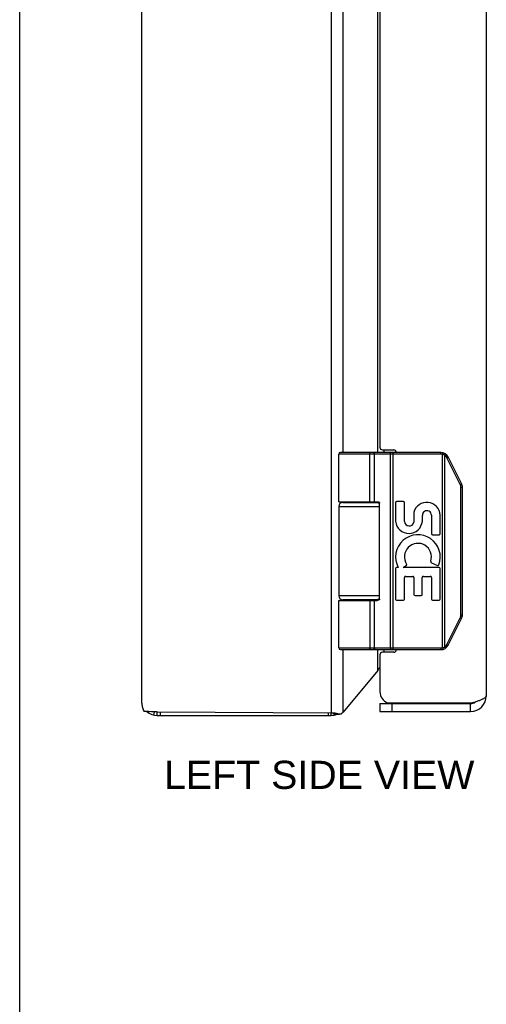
# Model space of a CAD drawing. Header units: inches. Extents: x 0 to 48.6, y 0 to 31.4.
# Tile 2 of 10: x 0 to 3.6, y 7.6 to 15.1. Entities that reach past the tile are written whole.
import ezdxf

# ---------------------------------------------------------------- set-up
doc = ezdxf.new("R2010")
doc.units = ezdxf.units.IN
doc.header["$LTSCALE"] = 2.671429
doc.header["$MEASUREMENT"] = 0
doc.layers.get('0').update_dxf_attribs({"linetype": 'CONTINUOUS'})
doc.layers.add('02___PRT_ALL_AXES', color=7, linetype='CONTINUOUS')
doc.layers.add('DIMENSIONS', color=7, linetype='CONTINUOUS')
doc.styles.get("Standard").update_dxf_attribs({"font": 'arial.ttf'})

msp = doc.modelspace()

# ---------------------------------------------------------------- linework, layer by layer
at = {"color": 7, "linetype": 'Continuous'}
for p, q in [((0, 0), (0, 31.4286)), ((3.2062, 11.7776), (2.4288, 11.7776)), ((3.2062, 11.7906), (2.4418, 11.7906)), ((2.6593, 11.7906), (2.6591, 11.7906)), ((2.6594, 11.7906), (2.6592, 11.7906)), ((2.6595, 11.7906), (2.6593, 11.7906)), ((2.6596, 11.7905), (2.6595, 11.7906)), ((2.6657, 11.4156), (2.6657, 11.7778)), ((2.6657, 11.4156), (2.6657, 11.7778)), ((2.7017, 11.4156), (2.7017, 11.7776)), ((2.8219, 11.7858), (2.8219, 11.7861)), ((2.8219, 11.7855), (2.8219, 11.7858)), ((2.822, 11.7851), (2.8219, 11.7855)), ((2.822, 11.7848), (2.822, 11.7851)), ((2.8221, 11.7844), (2.822, 11.7848)), ((2.8221, 11.784), (2.8221, 11.7844)), ((2.8221, 11.7836), (2.8221, 11.784)), ((2.8221, 11.7832), (2.8221, 11.7836)), ((2.8222, 11.7829), (2.8221, 11.7832)), ((2.8222, 11.7825), (2.8222, 11.7829)), ((2.8222, 11.782), (2.8222, 11.7825)), ((2.8222, 11.7816), (2.8222, 11.782)), ((2.8223, 11.7812), (2.8222, 11.7816)), ((2.8223, 11.7808), (2.8223, 11.7812)), ((2.8223, 11.7804), (2.8223, 11.7808)), ((2.8223, 11.78), (2.8223, 11.7804)), ((2.8223, 11.7795), (2.8223, 11.78)), ((2.8223, 11.7784), (2.8223, 11.7789)), ((2.8223, 11.778), (2.8223, 11.7784)), ((2.8223, 10.3036), (2.8223, 11.778)), ((2.8416, 10.2906), (2.8416, 11.7906)), ((3.2062, 11.7776), (3.2062, 11.7906)), ((3.2181, 11.7761), (3.2212, 11.7887)), ((3.2181, 10.305), (3.2181, 11.7761)), ((3.2354, 11.7693), (3.2356, 11.7696)), ((3.2354, 10.3119), (3.2354, 11.7693)), ((3.2356, 11.7696), (3.236, 11.7702)), ((3.236, 11.7702), (3.2363, 11.7707)), ((3.2363, 11.7707), (3.2367, 11.7712)), ((3.2367, 11.7712), (3.237, 11.7718)), ((3.237, 11.7718), (3.2373, 11.7723)), ((3.2373, 11.7723), (3.2375, 11.7726)), ((3.2375, 11.7726), (3.2377, 11.773)), ((3.2377, 11.773), (3.2379, 11.7733)), ((3.2379, 11.7733), (3.2381, 11.7737)), ((3.2381, 11.7737), (3.2383, 11.774)), ((3.2383, 11.774), (3.2385, 11.7743)), ((3.2385, 11.7743), (3.2387, 11.7746)), ((3.2387, 11.7746), (3.2388, 11.7749)), ((3.2388, 11.7749), (3.239, 11.7752)), ((3.239, 11.7752), (3.2392, 11.7755)), ((3.2392, 11.7755), (3.2393, 11.7758)), ((3.2393, 11.7758), (3.2395, 11.7761)), ((3.2395, 11.7761), (3.2396, 11.7764)), ((3.2396, 11.7764), (3.2397, 11.7766)), ((3.2397, 11.7766), (3.2399, 11.7769)), ((3.2522, 11.7502), (3.2528, 11.7505)), ((3.3534, 11.548), (3.2522, 11.7502)), ((3.2528, 11.7505), (3.2536, 11.7509)), ((3.2536, 11.7509), (3.2543, 11.7513)), ((3.2543, 11.7513), (3.2551, 11.7517)), ((3.2551, 11.7517), (3.2558, 11.7521)), ((3.2558, 11.7521), (3.2564, 11.7524)), ((3.2564, 11.7524), (3.2571, 11.7528)), ((3.2571, 11.7528), (3.2576, 11.753)), ((3.2576, 11.753), (3.258, 11.7533)), ((3.258, 11.7533), (3.2585, 11.7536)), ((3.2585, 11.7536), (3.2589, 11.7538)), ((3.2589, 11.7538), (3.2593, 11.754)), ((3.2593, 11.754), (3.2595, 11.7542)), ((3.2595, 11.7542), (3.2598, 11.7543)), ((3.2598, 11.7543), (3.26, 11.7544)), ((3.26, 11.7544), (3.2602, 11.7546)), ((3.2602, 11.7546), (3.2604, 11.7547)), ((3.2604, 11.7547), (3.2606, 11.7548)), ((3.2606, 11.7548), (3.2608, 11.755)), ((3.3632, 11.5538), (3.2621, 11.756)), ((3.3534, 11.548), (3.3539, 11.5483)), ((3.3539, 11.5483), (3.3547, 11.5486)), ((3.3547, 11.5486), (3.3555, 11.549)), ((3.3555, 11.549), (3.3562, 11.5494)), ((3.3562, 11.5494), (3.3569, 11.5498)), ((3.3569, 11.5498), (3.3576, 11.5502)), ((3.3576, 11.5502), (3.3582, 11.5505)), ((3.3582, 11.5505), (3.3587, 11.5508)), ((3.3587, 11.5508), (3.3592, 11.551)), ((3.3592, 11.551), (3.3596, 11.5513)), ((3.3596, 11.5513), (3.36, 11.5515)), ((3.36, 11.5515), (3.3604, 11.5518)), ((3.3604, 11.5518), (3.3606, 11.5519)), ((3.3606, 11.5519), (3.3609, 11.5521)), ((3.3609, 11.5521), (3.3611, 11.5522)), ((3.3611, 11.5522), (3.3613, 11.5523)), ((3.3613, 11.5523), (3.3615, 11.5525)), ((3.3615, 11.5525), (3.3617, 11.5526)), ((3.3617, 11.5526), (3.3619, 11.5527)), ((3.3586, 11.5258), (3.3698, 11.5258)), ((3.3586, 10.5553), (3.3586, 11.5258)), ((3.3698, 10.5553), (3.3698, 11.5258)), ((2.4588, 11.4106), (2.7375, 11.4106)), ((2.7397, 10.6756), (2.7397, 11.4056)), ((2.4288, 11.3806), (2.7397, 11.3806)), ((2.7397, 10.7006), (2.4288, 10.7006)), ((2.4288, 10.6656), (2.7198, 10.6656)), ((2.7375, 10.6706), (2.4588, 10.6706)), ((2.7017, 10.3036), (2.7017, 10.6656)), ((3.2522, 10.3309), (3.3534, 10.5332)), ((3.2621, 10.3251), (3.3632, 10.5274)), ((3.3534, 10.5332), (3.3543, 10.5327)), ((3.3543, 10.5327), (3.3551, 10.5323)), ((3.3551, 10.5323), (3.3558, 10.5319)), ((3.3558, 10.5319), (3.3565, 10.5315)), ((3.3565, 10.5315), (3.3572, 10.5312)), ((3.3572, 10.5312), (3.3579, 10.5308)), ((3.3579, 10.5308), (3.3584, 10.5305)), ((3.3584, 10.5305), (3.3589, 10.5303)), ((3.3586, 10.5553), (3.3698, 10.5553)), ((3.3589, 10.5303), (3.3593, 10.53)), ((3.3593, 10.53), (3.3597, 10.5298)), ((3.3597, 10.5298), (3.3601, 10.5295)), ((3.3601, 10.5295), (3.3604, 10.5294)), ((3.3604, 10.5294), (3.3606, 10.5292)), ((3.3606, 10.5292), (3.3609, 10.5291)), ((3.3609, 10.5291), (3.3611, 10.529)), ((3.3611, 10.529), (3.3613, 10.5288)), ((3.3613, 10.5288), (3.3615, 10.5287)), ((3.3615, 10.5287), (3.3617, 10.5286)), ((2.4288, 10.3036), (3.2062, 10.3036)), ((2.4418, 10.2906), (3.2062, 10.2906)), ((2.6593, 10.2906), (2.6591, 10.2906)), ((2.6594, 10.2906), (2.6592, 10.2906)), ((2.6595, 10.2906), (2.6593, 10.2906)), ((2.6596, 10.2906), (2.6595, 10.2906)), ((2.6597, 10.2906), (2.6596, 10.2906)), ((2.822, 10.296), (2.8219, 10.2957)), ((2.8219, 10.2957), (2.8219, 10.2954)), ((2.8221, 10.2968), (2.822, 10.2964)), ((2.822, 10.2964), (2.822, 10.296)), ((2.8222, 10.2983), (2.8221, 10.2979)), ((2.8221, 10.2979), (2.8221, 10.2975)), ((2.8221, 10.2975), (2.8221, 10.2971)), ((2.8221, 10.2971), (2.8221, 10.2968)), ((2.8223, 10.2997), (2.8222, 10.2993)), ((2.8222, 10.2987), (2.8222, 10.2983)), ((2.8223, 10.3036), (2.8223, 10.3031)), ((2.8223, 10.3031), (2.8223, 10.3027)), ((2.8223, 10.3027), (2.8223, 10.3023)), ((2.8223, 10.3023), (2.8223, 10.3018)), ((2.8223, 10.3018), (2.8223, 10.3014)), ((2.8223, 10.3014), (2.8223, 10.301)), ((2.8223, 10.301), (2.8223, 10.3006)), ((2.8223, 10.3006), (2.8223, 10.3001)), ((2.8223, 10.3001), (2.8223, 10.2997)), ((3.2062, 10.3036), (3.2062, 10.2906)), ((3.2181, 10.305), (3.2212, 10.2924)), ((3.2354, 10.3119), (3.2358, 10.3113)), ((3.2358, 10.3113), (3.2361, 10.3108)), ((3.2361, 10.3108), (3.2364, 10.3103)), ((3.2364, 10.3103), (3.2368, 10.3097)), ((3.2368, 10.3097), (3.2371, 10.3092)), ((3.2371, 10.3092), (3.2374, 10.3087)), ((3.2374, 10.3087), (3.2376, 10.3083)), ((3.2376, 10.3083), (3.2378, 10.308)), ((3.2378, 10.308), (3.238, 10.3077)), ((3.238, 10.3077), (3.2382, 10.3073)), ((3.2382, 10.3073), (3.2384, 10.307)), ((3.2384, 10.307), (3.2386, 10.3067)), ((3.2386, 10.3067), (3.2388, 10.3064)), ((3.2388, 10.3064), (3.2389, 10.3061)), ((3.2389, 10.3061), (3.2391, 10.3058)), ((3.2391, 10.3058), (3.2392, 10.3055)), ((3.2392, 10.3055), (3.2394, 10.3052)), ((3.2394, 10.3052), (3.2395, 10.3049)), ((3.2395, 10.3049), (3.2397, 10.3046)), ((3.2522, 10.3309), (3.2532, 10.3304)), ((3.2532, 10.3304), (3.254, 10.3301)), ((3.254, 10.3301), (3.2547, 10.3297)), ((3.2547, 10.3297), (3.2554, 10.3293)), ((3.2554, 10.3293), (3.2561, 10.3289)), ((3.2561, 10.3289), (3.2568, 10.3285)), ((3.2568, 10.3285), (3.2573, 10.3283)), ((3.2573, 10.3283), (3.2577, 10.328)), ((3.2577, 10.328), (3.2582, 10.3278)), ((3.2582, 10.3278), (3.2586, 10.3275)), ((3.2586, 10.3275), (3.259, 10.3273)), ((3.259, 10.3273), (3.2593, 10.3271)), ((3.2593, 10.3271), (3.2595, 10.327)), ((3.2595, 10.327), (3.2598, 10.3268)), ((3.2598, 10.3268), (3.26, 10.3267)), ((3.26, 10.3267), (3.2602, 10.3266)), ((3.2602, 10.3266), (3.2604, 10.3264)), ((3.2604, 10.3264), (3.2606, 10.3263)), ((0.9768, 9.8127), (0.9812, 9.819)), ((0.9806, 9.8102), (0.9863, 9.819)), ((1.0212, 9.7932), (1.0267, 9.8188)), ((1.0463, 9.7906), (1.0463, 9.8187)), ((1.0706, 9.7906), (1.0706, 9.8185)), ((2.3509, 9.7906), (2.3509, 9.8111)), ((2.3703, 9.7906), (2.3703, 9.811)), ((2.7415, 9.8806), (3.4315, 9.8806)), ((2.7415, 9.8806), (2.7415, 9.8206)), ((2.8315, 9.8806), (2.8315, 9.8206)), ((3.4315, 9.8206), (3.4315, 9.8806)), ((2.3962, 9.7934), (2.3939, 9.804)), ((2.4213, 9.8022), (2.3958, 9.8022)), ((2.4027, 9.7988), (2.4351, 9.7988))]:
    msp.add_line(p, q, dxfattribs=at)
at = {"color": 3, "linetype": 'Continuous'}
for p, q in [((2.3703, 21.7702), (2.3703, 9.811)), ((0.9263, 21.6706), (0.9263, 9.9106)), ((3.5515, 21.6406), (3.5515, 9.9406)), ((2.4622, 11.7906), (2.4622, 19.7906)), ((2.7252, 11.7906), (2.7252, 19.7906)), ((2.7415, 19.7506), (2.7415, 11.8306)), ((2.7615, 11.8106), (2.8465, 11.8106)), ((2.7711, 11.8106), (2.7711, 11.7906)), ((2.4622, 11.4106), (2.4622, 11.4156)), ((2.7252, 11.4106), (2.7252, 11.4153)), ((2.4622, 10.6656), (2.4622, 10.6706)), ((2.7252, 10.6659), (2.7252, 10.6706)), ((2.4622, 9.8155), (2.4622, 10.2906)), ((2.7252, 10.1313), (2.7252, 10.2906)), ((2.8465, 10.2706), (2.7615, 10.2706)), ((2.7711, 10.2906), (2.7711, 10.2706)), ((2.7415, 10.2506), (2.7415, 9.9706)), ((2.7252, 10.1313), (2.4622, 9.8155)), ((0.9557, 9.8191), (0.9468, 9.8192)), ((0.966, 9.8191), (0.9557, 9.8191)), ((0.9815, 9.819), (0.966, 9.8191)), ((1.0033, 9.8189), (0.9815, 9.819)), ((1.0463, 9.8187), (1.0033, 9.8189)), ((1.0463, 9.8187), (2.3703, 9.811)), ((2.3703, 9.811), (2.3823, 9.8109)), ((2.7415, 9.8206), (3.4315, 9.8206)), ((2.8019, 9.8856), (3.4472, 9.8856)), ((1.0463, 9.7906), (2.3703, 9.7906))]:
    msp.add_line(p, q, dxfattribs=at)
at = {"color": 7, "linetype": 'Continuous'}
for points in [[(2.6657, 11.7778), (2.6657, 11.778), (2.6657, 11.7782), (2.6657, 11.7784), (2.6657, 11.7787), (2.6657, 11.7789), (2.6657, 11.7791), (2.6656, 11.7793), (2.6656, 11.7795), (2.6656, 11.7797), (2.6656, 11.78), (2.6656, 11.7802), (2.6656, 11.7804), (2.6655, 11.7806), (2.6655, 11.7808), (2.6655, 11.781), (2.6654, 11.7812), (2.6654, 11.7814), (2.6654, 11.7816), (2.6653, 11.7818), (2.6653, 11.782), (2.6653, 11.7823), (2.6652, 11.7825), (2.6652, 11.7827), (2.6651, 11.7829), (2.6651, 11.7831), (2.6651, 11.7832), (2.665, 11.7834), (2.665, 11.7836), (2.6649, 11.7838), (2.6648, 11.784), (2.6648, 11.7842), (2.6647, 11.7844), (2.6647, 11.7846), (2.6646, 11.7848), (2.6646, 11.7849), (2.6645, 11.7851), (2.6644, 11.7853), (2.6644, 11.7855), (2.6643, 11.7856), (2.6642, 11.7858), (2.6642, 11.786), (2.6641, 11.7861), (2.664, 11.7863), (2.6639, 11.7865), (2.6639, 11.7866), (2.6638, 11.7868), (2.6637, 11.7869), (2.6636, 11.7871), (2.6635, 11.7872), (2.6635, 11.7874), (2.6634, 11.7875), (2.6633, 11.7876), (2.6632, 11.7878), (2.6631, 11.7879), (2.663, 11.788), (2.663, 11.7882), (2.6629, 11.7883), (2.6628, 11.7884), (2.6627, 11.7885), (2.6626, 11.7887), (2.6625, 11.7888), (2.6624, 11.7889), (2.6623, 11.789), (2.6622, 11.7891), (2.6621, 11.7892), (2.662, 11.7893), (2.6619, 11.7894), (2.6618, 11.7895), (2.6617, 11.7895), (2.6616, 11.7896), (2.6615, 11.7897), (2.6614, 11.7898), (2.6613, 11.7899), (2.6612, 11.7899), (2.6611, 11.79), (2.661, 11.7901), (2.6609, 11.7901), (2.6608, 11.7902), (2.6607, 11.7902), (2.6606, 11.7903), (2.6605, 11.7903), (2.6604, 11.7904), (2.6602, 11.7904), (2.6601, 11.7904), (2.66, 11.7905), (2.6599, 11.7905), (2.6598, 11.7905), (2.6597, 11.7905), (2.6596, 11.7905)], [(2.6657, 11.7778), (2.6657, 11.778), (2.6657, 11.7782), (2.6657, 11.7784), (2.6657, 11.7787), (2.6656, 11.7789), (2.6656, 11.7791), (2.6656, 11.7793), (2.6656, 11.7795), (2.6656, 11.7797), (2.6656, 11.78), (2.6655, 11.7802), (2.6655, 11.7804), (2.6655, 11.7806), (2.6655, 11.7808), (2.6654, 11.781), (2.6654, 11.7812), (2.6654, 11.7814), (2.6653, 11.7816), (2.6653, 11.7818), (2.6653, 11.782), (2.6652, 11.7823), (2.6652, 11.7825), (2.6652, 11.7827), (2.6651, 11.7829), (2.6651, 11.7831), (2.665, 11.7832), (2.665, 11.7834), (2.6649, 11.7836), (2.6649, 11.7838), (2.6648, 11.784), (2.6648, 11.7842), (2.6647, 11.7844), (2.6646, 11.7846), (2.6646, 11.7848), (2.6645, 11.7849), (2.6645, 11.7851), (2.6644, 11.7853), (2.6643, 11.7855), (2.6643, 11.7856), (2.6642, 11.7858), (2.6641, 11.786), (2.6641, 11.7861), (2.664, 11.7863), (2.6639, 11.7865), (2.6638, 11.7866), (2.6638, 11.7868), (2.6637, 11.7869), (2.6636, 11.7871), (2.6635, 11.7872), (2.6634, 11.7874), (2.6634, 11.7875), (2.6633, 11.7876), (2.6632, 11.7878), (2.6631, 11.7879), (2.663, 11.788), (2.6629, 11.7882), (2.6628, 11.7883), (2.6627, 11.7884), (2.6626, 11.7885), (2.6626, 11.7887), (2.6625, 11.7888), (2.6624, 11.7889), (2.6623, 11.789), (2.6622, 11.7891), (2.6621, 11.7892), (2.662, 11.7893), (2.6619, 11.7894), (2.6618, 11.7895), (2.6617, 11.7895), (2.6616, 11.7896), (2.6615, 11.7897), (2.6614, 11.7898), (2.6613, 11.7899), (2.6612, 11.7899), (2.6611, 11.79), (2.661, 11.7901), (2.6609, 11.7901), (2.6607, 11.7902), (2.6606, 11.7902), (2.6605, 11.7903), (2.6604, 11.7903), (2.6603, 11.7904), (2.6602, 11.7904), (2.6601, 11.7904), (2.66, 11.7905), (2.6599, 11.7905), (2.6598, 11.7905), (2.6597, 11.7905)], [(2.7017, 11.7776), (2.7017, 11.7778), (2.7017, 11.778), (2.7017, 11.7782), (2.7016, 11.7784), (2.7016, 11.7787), (2.7016, 11.7789), (2.7016, 11.7791), (2.7016, 11.7793), (2.7016, 11.7795), (2.7015, 11.7797), (2.7015, 11.78), (2.7015, 11.7802), (2.7014, 11.7804), (2.7014, 11.7806), (2.7014, 11.7808), (2.7013, 11.781), (2.7013, 11.7812), (2.7012, 11.7814), (2.7012, 11.7816), (2.7011, 11.7818), (2.7011, 11.782), (2.701, 11.7823), (2.701, 11.7825), (2.7009, 11.7827), (2.7008, 11.7829), (2.7008, 11.7831), (2.7007, 11.7832), (2.7006, 11.7834), (2.7005, 11.7836), (2.7005, 11.7838), (2.7004, 11.784), (2.7003, 11.7842), (2.7002, 11.7844), (2.7001, 11.7846), (2.7, 11.7848), (2.6999, 11.7849), (2.6998, 11.7851), (2.6997, 11.7853), (2.6997, 11.7855), (2.6996, 11.7856), (2.6994, 11.7858), (2.6993, 11.786), (2.6992, 11.7861), (2.6991, 11.7863), (2.699, 11.7865), (2.6989, 11.7866), (2.6988, 11.7868), (2.6987, 11.7869), (2.6985, 11.7871), (2.6984, 11.7872), (2.6983, 11.7874), (2.6982, 11.7875), (2.6981, 11.7876), (2.6979, 11.7878), (2.6978, 11.7879), (2.6977, 11.788), (2.6975, 11.7882), (2.6974, 11.7883), (2.6973, 11.7884), (2.6971, 11.7885), (2.697, 11.7887), (2.6968, 11.7888), (2.6967, 11.7889), (2.6966, 11.789), (2.6964, 11.7891), (2.6963, 11.7892), (2.6961, 11.7893), (2.696, 11.7894), (2.6958, 11.7895), (2.6957, 11.7895), (2.6955, 11.7896), (2.6954, 11.7897), (2.6952, 11.7898), (2.6951, 11.7899), (2.6949, 11.7899), (2.6947, 11.79), (2.6946, 11.7901), (2.6944, 11.7901), (2.6943, 11.7902), (2.6941, 11.7902), (2.6939, 11.7903), (2.6938, 11.7903), (2.6936, 11.7904), (2.6935, 11.7904), (2.6933, 11.7904), (2.6931, 11.7905), (2.693, 11.7905), (2.6928, 11.7905), (2.6926, 11.7905), (2.6925, 11.7905), (2.6923, 11.7906), (2.6922, 11.7906), (2.692, 11.7906), (2.6918, 11.7906)], [(2.8219, 11.7861), (2.8218, 11.7863), (2.8218, 11.7865), (2.8218, 11.7866), (2.8218, 11.7868), (2.8217, 11.7869), (2.8217, 11.7871), (2.8217, 11.7872), (2.8217, 11.7874), (2.8216, 11.7875), (2.8216, 11.7876), (2.8216, 11.7878), (2.8216, 11.7879), (2.8215, 11.788), (2.8215, 11.7882), (2.8215, 11.7883), (2.8215, 11.7884), (2.8214, 11.7885), (2.8214, 11.7887), (2.8214, 11.7888), (2.8213, 11.7889), (2.8213, 11.789), (2.8213, 11.7891), (2.8213, 11.7892), (2.8212, 11.7893), (2.8212, 11.7894), (2.8212, 11.7895), (2.8211, 11.7895), (2.8211, 11.7896), (2.8211, 11.7897), (2.821, 11.7898), (2.821, 11.7899), (2.821, 11.7899), (2.8209, 11.79), (2.8209, 11.7901), (2.8209, 11.7901), (2.8208, 11.7902), (2.8208, 11.7902), (2.8208, 11.7903), (2.8207, 11.7903), (2.8207, 11.7904), (2.8207, 11.7904), (2.8206, 11.7904), (2.8206, 11.7905), (2.8206, 11.7905), (2.8205, 11.7905), (2.8205, 11.7905), (2.8205, 11.7905), (2.8204, 11.7906), (2.8204, 11.7906), (2.8204, 11.7906), (2.8203, 11.7906)], [(2.8223, 11.7789), (2.8223, 11.7791), (2.8223, 11.7795)], [(3.2354, 11.7693), (3.2349, 11.7696), (3.2344, 11.7699), (3.2339, 11.7702), (3.2334, 11.7704), (3.2329, 11.7707), (3.2323, 11.771), (3.2318, 11.7712), (3.2313, 11.7715), (3.2308, 11.7718), (3.2302, 11.772), (3.2297, 11.7723), (3.2292, 11.7725), (3.2286, 11.7727), (3.2281, 11.773), (3.2276, 11.7732), (3.227, 11.7734), (3.2265, 11.7736), (3.2259, 11.7738), (3.2254, 11.774), (3.2248, 11.7742), (3.2243, 11.7744), (3.2237, 11.7746), (3.2232, 11.7748), (3.2226, 11.7749), (3.222, 11.7751), (3.2215, 11.7753), (3.2209, 11.7754), (3.2204, 11.7756), (3.2198, 11.7757), (3.2192, 11.7759), (3.2187, 11.776), (3.2181, 11.7761)], [(3.2522, 11.7502), (3.252, 11.7507), (3.2518, 11.7512), (3.2515, 11.7516), (3.2512, 11.7521), (3.251, 11.7526), (3.2507, 11.753), (3.2504, 11.7535), (3.2502, 11.754), (3.2499, 11.7544), (3.2496, 11.7549), (3.2493, 11.7553), (3.249, 11.7558), (3.2487, 11.7562), (3.2484, 11.7566), (3.2481, 11.7571), (3.2478, 11.7575), (3.2475, 11.7579), (3.2471, 11.7584), (3.2468, 11.7588), (3.2465, 11.7592), (3.2461, 11.7596), (3.2458, 11.76), (3.2454, 11.7604), (3.2451, 11.7608), (3.2447, 11.7612), (3.2444, 11.7616), (3.244, 11.762), (3.2436, 11.7624), (3.2433, 11.7628), (3.2429, 11.7632), (3.2425, 11.7636), (3.2421, 11.7639), (3.2417, 11.7643), (3.2413, 11.7647), (3.2409, 11.765), (3.2405, 11.7654), (3.2401, 11.7657), (3.2397, 11.7661), (3.2393, 11.7664), (3.2389, 11.7667), (3.2385, 11.7671), (3.238, 11.7674), (3.2376, 11.7677), (3.2372, 11.768), (3.2367, 11.7684), (3.2363, 11.7687), (3.2359, 11.769), (3.2354, 11.7693)], [(3.2399, 11.7769), (3.2399, 11.777), (3.24, 11.7772), (3.2401, 11.7773), (3.2401, 11.7774), (3.2402, 11.7775), (3.2402, 11.7776), (3.2403, 11.7778), (3.2403, 11.7779), (3.2404, 11.778), (3.2404, 11.7781), (3.2405, 11.7782), (3.2405, 11.7783), (3.2405, 11.7784), (3.2406, 11.7785), (3.2406, 11.7786), (3.2406, 11.7787), (3.2407, 11.7788), (3.2407, 11.7788), (3.2407, 11.7789), (3.2408, 11.779), (3.2408, 11.7791), (3.2408, 11.7792), (3.2408, 11.7792), (3.2408, 11.7793), (3.2409, 11.7794), (3.2409, 11.7794), (3.2409, 11.7795), (3.2409, 11.7796), (3.2409, 11.7796), (3.2409, 11.7797), (3.2409, 11.7797), (3.2409, 11.7798), (3.2409, 11.7798), (3.2409, 11.7799), (3.2409, 11.7799), (3.2409, 11.7799), (3.2409, 11.78), (3.2409, 11.78), (3.2409, 11.78), (3.2409, 11.78), (3.2409, 11.7801), (3.2408, 11.7801), (3.2408, 11.7801)], [(3.2608, 11.755), (3.2609, 11.755), (3.261, 11.7551), (3.261, 11.7551), (3.2611, 11.7552), (3.2612, 11.7552), (3.2613, 11.7553), (3.2613, 11.7553), (3.2614, 11.7554), (3.2615, 11.7554), (3.2615, 11.7555), (3.2616, 11.7555), (3.2616, 11.7555), (3.2617, 11.7556), (3.2617, 11.7556), (3.2618, 11.7557), (3.2618, 11.7557), (3.2619, 11.7557), (3.2619, 11.7558), (3.2619, 11.7558), (3.262, 11.7558), (3.262, 11.7559), (3.262, 11.7559), (3.262, 11.7559), (3.262, 11.7559), (3.2621, 11.7559), (3.2621, 11.756), (3.2621, 11.756), (3.2621, 11.756), (3.2621, 11.756), (3.2621, 11.756)], [(3.3586, 11.5258), (3.3586, 11.5264), (3.3586, 11.5269), (3.3586, 11.5275), (3.3585, 11.528), (3.3585, 11.5286), (3.3585, 11.5291), (3.3584, 11.5296), (3.3584, 11.5302), (3.3584, 11.5307), (3.3583, 11.5313), (3.3582, 11.5318), (3.3582, 11.5324), (3.3581, 11.5329), (3.358, 11.5334), (3.3579, 11.534), (3.3578, 11.5345), (3.3577, 11.5351), (3.3576, 11.5356), (3.3575, 11.5361), (3.3574, 11.5367), (3.3573, 11.5372), (3.3571, 11.5377), (3.357, 11.5383), (3.3569, 11.5388), (3.3567, 11.5393), (3.3566, 11.5398), (3.3564, 11.5404), (3.3563, 11.5409), (3.3561, 11.5414), (3.3559, 11.5419), (3.3557, 11.5424), (3.3555, 11.5429), (3.3553, 11.5435), (3.3552, 11.544), (3.3549, 11.5445), (3.3547, 11.545), (3.3545, 11.5455), (3.3543, 11.546), (3.3541, 11.5465), (3.3538, 11.547), (3.3536, 11.5475), (3.3534, 11.548)], [(3.3619, 11.5527), (3.362, 11.5528), (3.3621, 11.5528), (3.3622, 11.5529), (3.3623, 11.5529), (3.3623, 11.553), (3.3624, 11.553), (3.3625, 11.5531), (3.3625, 11.5531), (3.3626, 11.5532), (3.3627, 11.5532), (3.3627, 11.5533), (3.3628, 11.5533), (3.3628, 11.5533), (3.3629, 11.5534), (3.3629, 11.5534), (3.363, 11.5534), (3.363, 11.5535), (3.363, 11.5535), (3.3631, 11.5535), (3.3631, 11.5536), (3.3631, 11.5536), (3.3631, 11.5536), (3.3632, 11.5536), (3.3632, 11.5537), (3.3632, 11.5537), (3.3632, 11.5537), (3.3632, 11.5537), (3.3632, 11.5537), (3.3632, 11.5538), (3.3632, 11.5538)], [(2.4288, 11.4156), (2.7198, 11.4156), (2.7205, 11.4156), (2.7212, 11.4156), (2.7218, 11.4155), (2.7225, 11.4155), (2.7231, 11.4155), (2.7237, 11.4154), (2.7243, 11.4154), (2.7249, 11.4153), (2.7255, 11.4153), (2.726, 11.4152), (2.7265, 11.4151), (2.727, 11.4151), (2.7275, 11.415), (2.7279, 11.4149), (2.7284, 11.4148), (2.7288, 11.4148), (2.7292, 11.4147), (2.7296, 11.4146), (2.73, 11.4145), (2.7303, 11.4144), (2.7307, 11.4143), (2.731, 11.4142), (2.7314, 11.4141), (2.7317, 11.414), (2.732, 11.4139), (2.7323, 11.4138), (2.7326, 11.4136), (2.7329, 11.4135), (2.7332, 11.4134), (2.7334, 11.4133), (2.7337, 11.4132), (2.7339, 11.4131), (2.7342, 11.413), (2.7344, 11.4128), (2.7346, 11.4127), (2.7348, 11.4126), (2.735, 11.4125), (2.7353, 11.4124), (2.7354, 11.4122), (2.7356, 11.4121), (2.7358, 11.412), (2.736, 11.4119), (2.7362, 11.4117), (2.7363, 11.4116), (2.7365, 11.4115), (2.7366, 11.4114), (2.7368, 11.4113), (2.7369, 11.4111), (2.7371, 11.411), (2.7372, 11.4109), (2.7373, 11.4108), (2.7375, 11.4106), (2.7376, 11.4105), (2.7377, 11.4104), (2.7378, 11.4103), (2.7379, 11.4102), (2.738, 11.41), (2.7381, 11.4099), (2.7382, 11.4098), (2.7383, 11.4097), (2.7384, 11.4096), (2.7385, 11.4094), (2.7385, 11.4093), (2.7386, 11.4092), (2.7387, 11.4091), (2.7388, 11.409), (2.7388, 11.4089), (2.7389, 11.4087), (2.739, 11.4086), (2.739, 11.4085), (2.7391, 11.4084), (2.7391, 11.4083), (2.7392, 11.4082), (2.7392, 11.4081), (2.7393, 11.408), (2.7393, 11.4078), (2.7394, 11.4077), (2.7394, 11.4076), (2.7394, 11.4075), (2.7395, 11.4074), (2.7395, 11.4073), (2.7395, 11.4072), (2.7396, 11.4071), (2.7396, 11.407), (2.7396, 11.4069), (2.7396, 11.4068), (2.7396, 11.4066), (2.7397, 11.4065), (2.7397, 11.4064), (2.7397, 11.4063), (2.7397, 11.4062), (2.7397, 11.4061), (2.7397, 11.406), (2.7397, 11.4059), (2.7397, 11.4058), (2.7397, 11.4057), (2.7397, 11.4056)], [(2.6657, 10.6656), (2.6657, 10.3034), (2.6657, 10.3031), (2.6657, 10.3029), (2.6657, 10.3027), (2.6657, 10.3025), (2.6656, 10.3023), (2.6656, 10.3021), (2.6656, 10.3018), (2.6656, 10.3016), (2.6656, 10.3014), (2.6656, 10.3012), (2.6655, 10.301), (2.6655, 10.3008), (2.6655, 10.3006), (2.6655, 10.3004), (2.6654, 10.3001), (2.6654, 10.2999), (2.6654, 10.2997), (2.6653, 10.2995), (2.6653, 10.2993), (2.6653, 10.2991), (2.6652, 10.2989), (2.6652, 10.2987), (2.6652, 10.2985), (2.6651, 10.2983), (2.6651, 10.2981), (2.665, 10.2979), (2.665, 10.2977), (2.6649, 10.2975), (2.6649, 10.2973), (2.6648, 10.2971), (2.6648, 10.297), (2.6647, 10.2968), (2.6646, 10.2966), (2.6646, 10.2964), (2.6645, 10.2962), (2.6645, 10.296), (2.6644, 10.2959), (2.6643, 10.2957), (2.6643, 10.2955), (2.6642, 10.2954), (2.6641, 10.2952), (2.6641, 10.295), (2.664, 10.2949), (2.6639, 10.2947), (2.6638, 10.2945), (2.6638, 10.2944), (2.6637, 10.2942), (2.6636, 10.2941), (2.6635, 10.2939), (2.6634, 10.2938), (2.6634, 10.2937), (2.6633, 10.2935), (2.6632, 10.2934), (2.6631, 10.2932), (2.663, 10.2931), (2.6629, 10.293), (2.6628, 10.2929), (2.6627, 10.2927), (2.6626, 10.2926), (2.6626, 10.2925), (2.6625, 10.2924), (2.6624, 10.2923), (2.6623, 10.2922), (2.6622, 10.2921), (2.6621, 10.292), (2.662, 10.2919), (2.6619, 10.2918), (2.6618, 10.2917), (2.6617, 10.2916), (2.6616, 10.2915), (2.6615, 10.2914), (2.6614, 10.2914), (2.6613, 10.2913), (2.6612, 10.2912), (2.6611, 10.2912), (2.661, 10.2911), (2.6609, 10.291), (2.6607, 10.291), (2.6606, 10.2909), (2.6605, 10.2909), (2.6604, 10.2908), (2.6603, 10.2908), (2.6602, 10.2908), (2.6601, 10.2907), (2.66, 10.2907), (2.6599, 10.2907), (2.6598, 10.2906), (2.6597, 10.2906)], [(2.6657, 10.6656), (2.6657, 10.3034), (2.6657, 10.3031), (2.6657, 10.3029), (2.6657, 10.3027), (2.6657, 10.3025), (2.6657, 10.3023), (2.6657, 10.3021), (2.6656, 10.3018), (2.6656, 10.3016), (2.6656, 10.3014), (2.6656, 10.3012), (2.6656, 10.301), (2.6656, 10.3008), (2.6655, 10.3006), (2.6655, 10.3004), (2.6655, 10.3001), (2.6654, 10.2999), (2.6654, 10.2997), (2.6654, 10.2995), (2.6653, 10.2993), (2.6653, 10.2991), (2.6653, 10.2989), (2.6652, 10.2987), (2.6652, 10.2985), (2.6651, 10.2983), (2.6651, 10.2981), (2.6651, 10.2979), (2.665, 10.2977), (2.665, 10.2975), (2.6649, 10.2973), (2.6648, 10.2971), (2.6648, 10.297), (2.6647, 10.2968), (2.6647, 10.2966), (2.6646, 10.2964), (2.6646, 10.2962), (2.6645, 10.296), (2.6644, 10.2959), (2.6644, 10.2957), (2.6643, 10.2955), (2.6642, 10.2954), (2.6642, 10.2952), (2.6641, 10.295), (2.664, 10.2949), (2.6639, 10.2947), (2.6639, 10.2945), (2.6638, 10.2944), (2.6637, 10.2942), (2.6636, 10.2941), (2.6635, 10.2939), (2.6635, 10.2938), (2.6634, 10.2937), (2.6633, 10.2935), (2.6632, 10.2934), (2.6631, 10.2932), (2.663, 10.2931), (2.663, 10.293), (2.6629, 10.2929), (2.6628, 10.2927), (2.6627, 10.2926), (2.6626, 10.2925), (2.6625, 10.2924), (2.6624, 10.2923), (2.6623, 10.2922), (2.6622, 10.2921), (2.6621, 10.292), (2.662, 10.2919), (2.6619, 10.2918), (2.6618, 10.2917), (2.6617, 10.2916), (2.6616, 10.2915), (2.6615, 10.2914), (2.6614, 10.2914), (2.6613, 10.2913), (2.6612, 10.2912), (2.6611, 10.2912), (2.661, 10.2911), (2.6609, 10.291), (2.6608, 10.291), (2.6607, 10.2909), (2.6606, 10.2909), (2.6605, 10.2908), (2.6604, 10.2908), (2.6602, 10.2908), (2.6601, 10.2907), (2.66, 10.2907), (2.6599, 10.2907), (2.6598, 10.2906), (2.6597, 10.2906)], [(2.7397, 10.6756), (2.7397, 10.6755), (2.7397, 10.6754), (2.7397, 10.6753), (2.7397, 10.6752), (2.7397, 10.675), (2.7397, 10.6749), (2.7397, 10.6748), (2.7397, 10.6747), (2.7397, 10.6746), (2.7396, 10.6745), (2.7396, 10.6744), (2.7396, 10.6743), (2.7396, 10.6742), (2.7396, 10.6741), (2.7395, 10.674), (2.7395, 10.6739), (2.7395, 10.6738), (2.7394, 10.6736), (2.7394, 10.6735), (2.7394, 10.6734), (2.7393, 10.6733), (2.7393, 10.6732), (2.7392, 10.6731), (2.7392, 10.673), (2.7391, 10.6729), (2.7391, 10.6728), (2.739, 10.6726), (2.739, 10.6725), (2.7389, 10.6724), (2.7388, 10.6723), (2.7388, 10.6722), (2.7387, 10.6721), (2.7386, 10.6719), (2.7385, 10.6718), (2.7385, 10.6717), (2.7384, 10.6716), (2.7383, 10.6715), (2.7382, 10.6714), (2.7381, 10.6712), (2.738, 10.6711), (2.7379, 10.671), (2.7378, 10.6709), (2.7377, 10.6708), (2.7376, 10.6706), (2.7375, 10.6705), (2.7373, 10.6704), (2.7372, 10.6703), (2.7371, 10.6702), (2.7369, 10.67), (2.7368, 10.6699), (2.7366, 10.6698), (2.7365, 10.6697), (2.7363, 10.6695), (2.7362, 10.6694), (2.736, 10.6693), (2.7358, 10.6692), (2.7356, 10.669), (2.7354, 10.6689), (2.7353, 10.6688), (2.735, 10.6687), (2.7348, 10.6686), (2.7346, 10.6684), (2.7344, 10.6683), (2.7342, 10.6682), (2.7339, 10.6681), (2.7337, 10.668), (2.7334, 10.6679), (2.7332, 10.6677), (2.7329, 10.6676), (2.7326, 10.6675), (2.7323, 10.6674), (2.732, 10.6673), (2.7317, 10.6672), (2.7314, 10.6671), (2.731, 10.667), (2.7307, 10.6669), (2.7303, 10.6668), (2.73, 10.6667), (2.7296, 10.6666), (2.7292, 10.6665), (2.7288, 10.6664), (2.7284, 10.6663), (2.7279, 10.6662), (2.7275, 10.6662), (2.727, 10.6661), (2.7265, 10.666), (2.726, 10.6659), (2.7255, 10.6659), (2.7249, 10.6658), (2.7243, 10.6658), (2.7237, 10.6657), (2.7231, 10.6657), (2.7225, 10.6657), (2.7218, 10.6656), (2.7212, 10.6656), (2.7205, 10.6656), (2.7198, 10.6656)], [(3.3534, 10.5332), (3.3536, 10.5337), (3.3538, 10.5342), (3.3541, 10.5347), (3.3543, 10.5352), (3.3545, 10.5357), (3.3547, 10.5362), (3.3549, 10.5367), (3.3552, 10.5372), (3.3553, 10.5377), (3.3555, 10.5382), (3.3557, 10.5387), (3.3559, 10.5392), (3.3561, 10.5398), (3.3563, 10.5403), (3.3564, 10.5408), (3.3566, 10.5413), (3.3567, 10.5418), (3.3569, 10.5424), (3.357, 10.5429), (3.3571, 10.5434), (3.3573, 10.544), (3.3574, 10.5445), (3.3575, 10.545), (3.3576, 10.5456), (3.3577, 10.5461), (3.3578, 10.5466), (3.3579, 10.5472), (3.358, 10.5477), (3.3581, 10.5483), (3.3582, 10.5488), (3.3582, 10.5493), (3.3583, 10.5499), (3.3584, 10.5504), (3.3584, 10.551), (3.3584, 10.5515), (3.3585, 10.5521), (3.3585, 10.5526), (3.3585, 10.5531), (3.3586, 10.5537), (3.3586, 10.5542), (3.3586, 10.5548), (3.3586, 10.5553)], [(3.3617, 10.5286), (3.3619, 10.5285), (3.362, 10.5284), (3.3621, 10.5283), (3.3622, 10.5283), (3.3623, 10.5282), (3.3623, 10.5282), (3.3624, 10.5281), (3.3625, 10.5281), (3.3625, 10.528), (3.3626, 10.528), (3.3627, 10.5279), (3.3627, 10.5279), (3.3628, 10.5279), (3.3628, 10.5278), (3.3629, 10.5278), (3.3629, 10.5277), (3.363, 10.5277), (3.363, 10.5277), (3.363, 10.5276), (3.3631, 10.5276), (3.3631, 10.5276), (3.3631, 10.5276), (3.3631, 10.5275), (3.3632, 10.5275), (3.3632, 10.5275), (3.3632, 10.5275), (3.3632, 10.5274), (3.3632, 10.5274), (3.3632, 10.5274), (3.3632, 10.5274), (3.3632, 10.5274)], [(2.7017, 10.3036), (2.7017, 10.3034), (2.7017, 10.3031), (2.7017, 10.3029), (2.7016, 10.3027), (2.7016, 10.3025), (2.7016, 10.3023), (2.7016, 10.3021), (2.7016, 10.3018), (2.7016, 10.3016), (2.7015, 10.3014), (2.7015, 10.3012), (2.7015, 10.301), (2.7014, 10.3008), (2.7014, 10.3006), (2.7014, 10.3004), (2.7013, 10.3001), (2.7013, 10.2999), (2.7012, 10.2997), (2.7012, 10.2995), (2.7011, 10.2993), (2.7011, 10.2991), (2.701, 10.2989), (2.701, 10.2987), (2.7009, 10.2985), (2.7008, 10.2983), (2.7008, 10.2981), (2.7007, 10.2979), (2.7006, 10.2977), (2.7005, 10.2975), (2.7005, 10.2973), (2.7004, 10.2971), (2.7003, 10.297), (2.7002, 10.2968), (2.7001, 10.2966), (2.7, 10.2964), (2.6999, 10.2962), (2.6998, 10.296), (2.6997, 10.2959), (2.6997, 10.2957), (2.6996, 10.2955), (2.6994, 10.2954), (2.6993, 10.2952), (2.6992, 10.295), (2.6991, 10.2949), (2.699, 10.2947), (2.6989, 10.2945), (2.6988, 10.2944), (2.6987, 10.2942), (2.6985, 10.2941), (2.6984, 10.2939), (2.6983, 10.2938), (2.6982, 10.2937), (2.6981, 10.2935), (2.6979, 10.2934), (2.6978, 10.2932), (2.6977, 10.2931), (2.6975, 10.293), (2.6974, 10.2929), (2.6973, 10.2927), (2.6971, 10.2926), (2.697, 10.2925), (2.6968, 10.2924), (2.6967, 10.2923), (2.6966, 10.2922), (2.6964, 10.2921), (2.6963, 10.292), (2.6961, 10.2919), (2.696, 10.2918), (2.6958, 10.2917), (2.6957, 10.2916), (2.6955, 10.2915), (2.6954, 10.2914), (2.6952, 10.2914), (2.6951, 10.2913), (2.6949, 10.2912), (2.6947, 10.2912), (2.6946, 10.2911), (2.6944, 10.291), (2.6943, 10.291), (2.6941, 10.2909), (2.6939, 10.2909), (2.6938, 10.2908), (2.6936, 10.2908), (2.6935, 10.2908), (2.6933, 10.2907), (2.6931, 10.2907), (2.693, 10.2907), (2.6928, 10.2906), (2.6926, 10.2906), (2.6925, 10.2906), (2.6923, 10.2906), (2.6922, 10.2906), (2.692, 10.2906), (2.6918, 10.2906)], [(2.8219, 10.2954), (2.8219, 10.295), (2.8218, 10.2949), (2.8218, 10.2947), (2.8218, 10.2945), (2.8218, 10.2944), (2.8217, 10.2942), (2.8217, 10.2941), (2.8217, 10.2939), (2.8217, 10.2938), (2.8216, 10.2937), (2.8216, 10.2935), (2.8216, 10.2934), (2.8216, 10.2932), (2.8215, 10.2931), (2.8215, 10.293), (2.8215, 10.2929), (2.8215, 10.2927), (2.8214, 10.2926), (2.8214, 10.2925), (2.8214, 10.2924), (2.8213, 10.2923), (2.8213, 10.2922), (2.8213, 10.2921), (2.8213, 10.292), (2.8212, 10.2919), (2.8212, 10.2918), (2.8212, 10.2917), (2.8211, 10.2916), (2.8211, 10.2915), (2.8211, 10.2914), (2.821, 10.2914), (2.821, 10.2913), (2.821, 10.2912), (2.8209, 10.2912), (2.8209, 10.2911), (2.8209, 10.291), (2.8208, 10.291), (2.8208, 10.2909), (2.8208, 10.2909), (2.8207, 10.2908), (2.8207, 10.2908), (2.8207, 10.2908), (2.8206, 10.2907), (2.8206, 10.2907), (2.8206, 10.2907), (2.8205, 10.2906), (2.8205, 10.2906), (2.8205, 10.2906), (2.8204, 10.2906), (2.8204, 10.2906), (2.8204, 10.2906), (2.8203, 10.2906)], [(2.8222, 10.2993), (2.8222, 10.2989), (2.8222, 10.2987)], [(3.2181, 10.305), (3.2187, 10.3052), (3.2192, 10.3053), (3.2198, 10.3054), (3.2204, 10.3056), (3.2209, 10.3057), (3.2215, 10.3059), (3.222, 10.3061), (3.2226, 10.3062), (3.2232, 10.3064), (3.2237, 10.3066), (3.2243, 10.3068), (3.2248, 10.307), (3.2254, 10.3071), (3.2259, 10.3073), (3.2265, 10.3076), (3.227, 10.3078), (3.2276, 10.308), (3.2281, 10.3082), (3.2286, 10.3084), (3.2292, 10.3087), (3.2297, 10.3089), (3.2302, 10.3091), (3.2308, 10.3094), (3.2313, 10.3097), (3.2318, 10.3099), (3.2323, 10.3102), (3.2329, 10.3104), (3.2334, 10.3107), (3.2339, 10.311), (3.2344, 10.3113), (3.2349, 10.3116), (3.2354, 10.3119)], [(3.2354, 10.3119), (3.2359, 10.3122), (3.2363, 10.3125), (3.2367, 10.3128), (3.2372, 10.3131), (3.2376, 10.3134), (3.238, 10.3138), (3.2385, 10.3141), (3.2389, 10.3144), (3.2393, 10.3148), (3.2397, 10.3151), (3.2401, 10.3154), (3.2405, 10.3158), (3.2409, 10.3161), (3.2413, 10.3165), (3.2417, 10.3169), (3.2421, 10.3172), (3.2425, 10.3176), (3.2429, 10.318), (3.2433, 10.3184), (3.2436, 10.3187), (3.244, 10.3191), (3.2444, 10.3195), (3.2447, 10.3199), (3.2451, 10.3203), (3.2454, 10.3207), (3.2458, 10.3211), (3.2461, 10.3215), (3.2465, 10.322), (3.2468, 10.3224), (3.2471, 10.3228), (3.2475, 10.3232), (3.2478, 10.3237), (3.2481, 10.3241), (3.2484, 10.3245), (3.2487, 10.325), (3.249, 10.3254), (3.2493, 10.3258), (3.2496, 10.3263), (3.2499, 10.3267), (3.2502, 10.3272), (3.2504, 10.3277), (3.2507, 10.3281), (3.251, 10.3286), (3.2512, 10.329), (3.2515, 10.3295), (3.2518, 10.33), (3.252, 10.3305), (3.2522, 10.3309)], [(3.2397, 10.3046), (3.2398, 10.3044), (3.2399, 10.3042), (3.2399, 10.3041), (3.24, 10.304), (3.2401, 10.3039), (3.2401, 10.3038), (3.2402, 10.3036), (3.2402, 10.3035), (3.2403, 10.3034), (3.2403, 10.3033), (3.2404, 10.3032), (3.2404, 10.3031), (3.2405, 10.303), (3.2405, 10.3029), (3.2405, 10.3028), (3.2406, 10.3027), (3.2406, 10.3026), (3.2406, 10.3025), (3.2407, 10.3024), (3.2407, 10.3023), (3.2407, 10.3022), (3.2408, 10.3022), (3.2408, 10.3021), (3.2408, 10.302), (3.2408, 10.3019), (3.2408, 10.3019), (3.2409, 10.3018), (3.2409, 10.3017), (3.2409, 10.3017), (3.2409, 10.3016), (3.2409, 10.3015), (3.2409, 10.3015), (3.2409, 10.3014), (3.2409, 10.3014), (3.2409, 10.3013), (3.2409, 10.3013), (3.2409, 10.3013), (3.2409, 10.3012), (3.2409, 10.3012), (3.2409, 10.3012), (3.2409, 10.3011), (3.2409, 10.3011), (3.2409, 10.3011), (3.2408, 10.3011), (3.2408, 10.3011)], [(3.2606, 10.3263), (3.2608, 10.3262), (3.2609, 10.3261), (3.261, 10.3261), (3.261, 10.326), (3.2611, 10.326), (3.2612, 10.3259), (3.2613, 10.3259), (3.2613, 10.3258), (3.2614, 10.3258), (3.2615, 10.3257), (3.2615, 10.3257), (3.2616, 10.3257), (3.2616, 10.3256), (3.2617, 10.3256), (3.2617, 10.3255), (3.2618, 10.3255), (3.2618, 10.3255), (3.2619, 10.3254), (3.2619, 10.3254), (3.2619, 10.3254), (3.262, 10.3253), (3.262, 10.3253), (3.262, 10.3253), (3.262, 10.3253), (3.262, 10.3252), (3.2621, 10.3252), (3.2621, 10.3252), (3.2621, 10.3252), (3.2621, 10.3252), (3.2621, 10.3251), (3.2621, 10.3251)], [(2.3763, 9.8109), (2.3777, 9.8109), (2.3792, 9.8107), (2.3806, 9.8105)], [(2.3806, 9.8105), (2.382, 9.8102), (2.3834, 9.8098)], [(2.3834, 9.8098), (2.3848, 9.8094), (2.3862, 9.8088), (2.3876, 9.8082), (2.389, 9.8075), (2.3904, 9.8066), (2.3918, 9.8057), (2.3931, 9.8046), (2.3945, 9.8035), (2.3964, 9.8016)], [(2.4027, 9.7988), (2.4022, 9.7988), (2.4016, 9.7989), (2.401, 9.799), (2.4003, 9.7992), (2.3997, 9.7994), (2.3991, 9.7997), (2.3984, 9.8001), (2.3978, 9.8005), (2.3971, 9.801), (2.3964, 9.8016)]]:
    msp.add_lwpolyline(points, dxfattribs=at)
at = {"color": 3, "linetype": 'Continuous'}
for points in [[(2.7252, 10.1313), (2.7273, 10.1348), (2.7296, 10.1384), (2.732, 10.1419), (2.7345, 10.1454), (2.7371, 10.1489), (2.7398, 10.1524), (2.7415, 10.1545)], [(0.9263, 9.9106), (0.9264, 9.903), (0.9269, 9.8953), (0.9276, 9.8877), (0.9286, 9.8801), (0.9299, 9.8725), (0.9315, 9.8649), (0.9334, 9.8573), (0.9355, 9.8497), (0.938, 9.842), (0.9406, 9.8344), (0.9436, 9.8268), (0.9468, 9.8192)], [(3.5515, 9.9406), (3.5513, 9.9385), (3.5508, 9.9363), (3.5498, 9.9342), (3.5486, 9.9321), (3.5469, 9.93), (3.5449, 9.9279), (3.5426, 9.9258), (3.5399, 9.9237), (3.5369, 9.9215), (3.5336, 9.9194), (3.5299, 9.9173), (3.526, 9.9152), (3.5217, 9.9131), (3.5172, 9.911), (3.5124, 9.9088), (3.5074, 9.9067), (3.5021, 9.9046), (3.4966, 9.9025), (3.491, 9.9004), (3.4851, 9.8983), (3.4791, 9.8962), (3.4729, 9.894), (3.4666, 9.8919), (3.4602, 9.8898), (3.4537, 9.8877), (3.4472, 9.8856)], [(2.3823, 9.8109), (2.3859, 9.8108), (2.3894, 9.8106), (2.3929, 9.8103), (2.3963, 9.8099), (2.3997, 9.8093), (2.4031, 9.8086), (2.4063, 9.8079), (2.4095, 9.8069), (2.4126, 9.8059), (2.4156, 9.8048), (2.4185, 9.8035), (2.4227, 9.8015)], [(2.4541, 9.8081), (2.4547, 9.8088), (2.4553, 9.8095), (2.4559, 9.8101), (2.4565, 9.8107), (2.4572, 9.8114), (2.4579, 9.812)], [(2.4622, 9.8155), (2.4615, 9.8149), (2.4608, 9.8143), (2.4601, 9.8137), (2.4594, 9.8131), (2.4587, 9.8125), (2.4579, 9.812)], [(2.4351, 9.7988), (2.434, 9.7989), (2.4323, 9.799), (2.4306, 9.7992), (2.429, 9.7995), (2.4273, 9.7999), (2.4257, 9.8003), (2.4242, 9.8009), (2.4227, 9.8015)], [(2.4523, 9.806), (2.4515, 9.8051), (2.4506, 9.8042), (2.4496, 9.8034), (2.4486, 9.8027), (2.4474, 9.8019), (2.4462, 9.8013), (2.4449, 9.8007), (2.4435, 9.8002), (2.442, 9.7997), (2.4405, 9.7994), (2.4389, 9.7991), (2.4373, 9.7989), (2.4357, 9.7988), (2.4351, 9.7988)], [(2.4541, 9.8081), (2.4538, 9.8078), (2.4535, 9.8074), (2.4532, 9.807), (2.4529, 9.8067), (2.4526, 9.8063), (2.4523, 9.806)]]:
    msp.add_lwpolyline(points, dxfattribs=at)
at = {"color": 7, "linetype": 'Continuous'}
for centre, radius, start, end in [((2.4418, 11.7776), 0.013, 90, 180), ((3.2062, 11.7281), 0.0625, 26.56505, 90), ((3.2062, 11.7281), 0.0495, 76.05599, 90), ((3.3073, 11.5258), 0.0625, 360, 26.56505), ((2.4588, 11.3806), 0.03, 90, 180), ((2.7138, 11.3806), 0.03, 30.12769, 90), ((2.4588, 10.7006), 0.03, 180, 270), ((2.7138, 10.7006), 0.03, 270, 329.87231), ((3.3073, 10.5553), 0.0625, 333.43495, 0), ((2.4418, 10.3036), 0.013, 180, 270), ((3.2062, 10.3531), 0.0625, 270, 333.43495), ((3.2062, 10.3531), 0.0495, 270, 283.94401), ((3.4315, 9.9406), 0.06, 270, 305.7723)]:
    msp.add_arc(centre, radius, start, end, dxfattribs=at)
at = {"color": 3, "linetype": 'Continuous'}
for centre, radius, start, end in [((2.7615, 11.8306), 0.02, 180, 270), ((2.8465, 11.7906), 0.02, 0, 90), ((2.7615, 10.2506), 0.02, 90, 180), ((2.8465, 10.2906), 0.02, 270, 360), ((2.8315, 9.9706), 0.09, 180, 250.81186), ((3.4315, 9.9406), 0.12, 270, 360), ((1.0463, 9.9106), 0.12, 229.70414, 270), ((2.3703, 9.9106), 0.12, 270, 291.36876)]:
    msp.add_arc(centre, radius, start, end, dxfattribs=at)
at = {"layer": '02___PRT_ALL_AXES', "color": 7, "linetype": 'Continuous'}
for p, q in [((2.4288, 11.4156), (2.4288, 11.7776)), ((2.5083, 11.4156), (2.5083, 11.4106)), ((2.6643, 11.4156), (2.6643, 11.4106)), ((2.8606, 11.4082), (2.8606, 11.2671)), ((2.9209, 11.4166), (2.869, 11.4166)), ((2.9293, 11.2665), (2.9293, 11.4082)), ((2.4288, 11.3806), (2.4288, 10.7006)), ((2.9993, 11.3349), (2.9993, 11.2601)), ((3.0647, 11.2681), (3.0648, 11.3109)), ((3.1334, 11.3132), (3.1334, 11.1736)), ((3.2008, 11.1736), (3.2008, 11.3132)), ((3.1418, 11.1652), (3.1924, 11.1652)), ((3.1345, 10.9504), (3.1798, 10.9308)), ((2.8606, 10.9073), (2.8606, 10.6758)), ((2.8807, 10.9157), (2.869, 10.9157)), ((2.918, 10.9157), (2.9435, 10.9336)), ((3.1924, 10.9157), (2.918, 10.9157)), ((3.2008, 10.6758), (3.2008, 10.9073)), ((2.9293, 10.6758), (2.9293, 10.8399)), ((2.9377, 10.8483), (2.9924, 10.8483)), ((3.0008, 10.8399), (3.0008, 10.7103)), ((3.0645, 10.7103), (3.0645, 10.8399)), ((3.0729, 10.8483), (3.125, 10.8483)), ((3.1334, 10.8399), (3.1334, 10.6758)), ((2.4288, 10.3036), (2.4288, 10.6656)), ((2.5083, 10.6706), (2.5083, 10.6656)), ((2.6643, 10.6706), (2.6643, 10.6656)), ((2.869, 10.6674), (2.9209, 10.6674)), ((3.0092, 10.7019), (3.0561, 10.7019)), ((3.1418, 10.6674), (3.1924, 10.6674))]:
    msp.add_line(p, q, dxfattribs=at)
for centre, radius, start, end in [((2.869, 11.4082), 0.0084, 90, 180), ((2.9209, 11.4082), 0.0084, 0, 90), ((3.0984, 11.3087), 0.1025, 2.53111, 165.20132), ((3.0991, 11.3132), 0.0343, 0, 183.93719), ((2.9626, 11.2772), 0.1025, 185.66158, 354.93654), ((2.9646, 11.2665), 0.0353, 180, 349.42104), ((3.031, 10.9952), 0.17, 339.29666, 207.88167), ((3.1418, 11.1736), 0.0084, 180, 270), ((3.1924, 11.1736), 0.0084, 270, 360), ((3.031, 10.9968), 0.1025, 341.51399, 212.92348), ((2.9403, 10.9381), 0.0055, 305.0553, 32.92348), ((3.1388, 10.9607), 0.0112, 161.51399, 247.30195), ((3.1828, 10.9378), 0.00764, 246.36559, 339.29666), ((2.869, 10.9073), 0.0084, 90, 180), ((3.1924, 10.9073), 0.0084, 0, 90), ((2.9377, 10.8399), 0.0084, 90, 180), ((2.9924, 10.8399), 0.0084, 0, 90), ((3.0729, 10.8399), 0.0084, 90, 180), ((3.125, 10.8399), 0.0084, 0, 90), ((3.0092, 10.7103), 0.0084, 180, 270), ((3.0561, 10.7103), 0.0084, 270, 360), ((2.869, 10.6758), 0.0084, 180, 270), ((2.9209, 10.6758), 0.0084, 270, 360), ((3.1418, 10.6758), 0.0084, 180, 270), ((3.1924, 10.6758), 0.0084, 270, 360)]:
    msp.add_arc(centre, radius, start, end, dxfattribs=at)

# ---------------------------------------------------------------- texts
at = {"layer": 'DIMENSIONS', "color": 2, "linetype": 'Continuous', "insert": (2.2797, 9.4456), "char_height": 0.214286, "width": 2.356346, "attachment_point": 2, "line_spacing_factor": 0.9}
msp.add_mtext('LEFT SIDE VIEW', dxfattribs=at)

doc.saveas('drawing.dxf')
